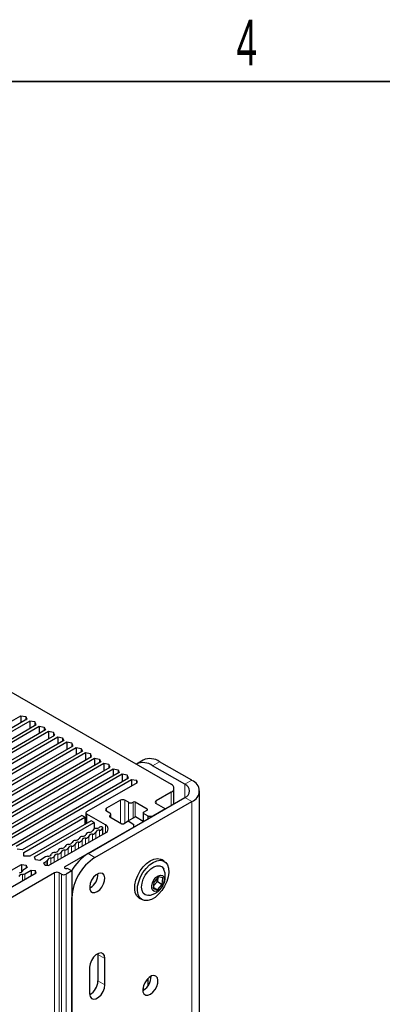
# Paper-space layout 'Blatt2' of a CAD drawing. Header units: millimetres. Extents: x 5 to 418, y 2 to 292.
# Tile 57 of 68: x 176 to 203, y 212 to 287. Entities that reach past the tile are written whole.
import ezdxf

# ---------------------------------------------------------------- set-up
doc = ezdxf.new("R2010")
doc.units = ezdxf.units.MM
doc.layers.add('SLD-0', color=7, linetype='Continuous')
doc.styles.add('SLDTEXTSTYLE1', font='TXT', dxfattribs={"width": 0.605})

psp = doc.layouts.new('Blatt2')

# ---------------------------------------------------------------- linework, layer by layer
at = {"color": 7, "linetype": 'Continuous', "lineweight": 25}
for p, q in [((133.222, 259.863), (187.315, 228.636)), ((166.954, 228.79), (175.8, 233.897)), ((176.277, 233.622), (167.431, 228.515)), ((176.507, 233.489), (167.537, 228.311)), ((168.014, 228.035), (176.984, 233.214)), ((175.8, 233.897), (176.178, 233.84)), ((175.8, 233.897), (175.8, 233.346)), ((176.178, 233.84), (176.277, 233.622)), ((176.178, 233.84), (176.178, 233.565)), ((176.886, 233.432), (176.507, 233.489)), ((176.507, 233.489), (176.507, 232.938)), ((176.984, 233.214), (176.886, 233.432)), ((176.886, 233.432), (176.886, 233.157)), ((168.368, 227.974), (177.214, 233.081)), ((177.691, 232.805), (168.845, 227.699)), ((177.921, 232.673), (168.951, 227.494)), ((177.214, 233.081), (177.593, 233.024)), ((177.214, 233.081), (177.214, 232.53)), ((177.593, 233.024), (177.691, 232.805)), ((177.593, 233.024), (177.593, 232.748)), ((178.3, 232.616), (177.921, 232.673)), ((177.921, 232.673), (177.921, 232.122)), ((178.398, 232.397), (178.3, 232.616)), ((178.3, 232.616), (178.3, 232.34)), ((169.428, 227.219), (178.398, 232.397)), ((169.782, 227.158), (178.628, 232.264)), ((179.106, 231.989), (170.259, 226.882)), ((179.335, 231.856), (170.365, 226.678)), ((178.628, 232.264), (179.007, 232.207)), ((178.628, 232.264), (178.628, 231.713)), ((179.007, 232.207), (179.106, 231.989)), ((179.007, 232.207), (179.007, 231.932)), ((179.714, 231.799), (179.335, 231.856)), ((179.335, 231.856), (179.335, 231.305)), ((179.813, 231.581), (179.714, 231.799)), ((179.714, 231.799), (179.714, 231.524)), ((170.842, 226.402), (179.813, 231.581)), ((171.196, 226.341), (180.043, 231.448)), ((180.52, 231.173), (171.674, 226.066)), ((180.75, 231.04), (171.779, 225.861)), ((180.043, 231.448), (180.421, 231.391)), ((180.043, 231.448), (180.043, 230.897)), ((180.421, 231.391), (180.52, 231.173)), ((180.421, 231.391), (180.421, 231.116)), ((181.128, 230.983), (180.75, 231.04)), ((180.75, 231.04), (180.75, 230.489)), ((181.227, 230.764), (181.128, 230.983)), ((181.128, 230.983), (181.128, 230.707)), ((172.257, 225.586), (181.227, 230.764)), ((172.611, 225.525), (181.457, 230.632)), ((181.934, 230.356), (173.088, 225.249)), ((182.164, 230.223), (173.193, 225.045)), ((181.457, 230.632), (181.835, 230.575)), ((181.457, 230.632), (181.457, 230.081)), ((181.835, 230.575), (181.934, 230.356)), ((181.835, 230.575), (181.835, 230.299)), ((182.542, 230.166), (182.164, 230.223)), ((182.164, 230.223), (182.164, 229.672)), ((185.182, 230.494), (184.651, 230.188)), ((188.906, 228.942), (186.432, 230.371)), ((173.671, 224.769), (182.641, 229.948)), ((174.025, 224.708), (182.871, 229.815)), ((183.348, 229.54), (174.502, 224.433)), ((182.641, 229.948), (182.542, 230.166)), ((182.542, 230.166), (182.542, 229.891)), ((182.871, 229.815), (183.25, 229.758)), ((182.871, 229.815), (182.871, 229.264)), ((183.25, 229.758), (183.348, 229.54)), ((183.25, 229.758), (183.25, 229.483)), ((188.376, 228.636), (185.901, 230.064)), ((183.578, 229.407), (174.608, 224.229)), ((175.085, 223.953), (184.055, 229.131)), ((175.439, 223.892), (184.285, 228.999)), ((180.863, 226.544), (184.738, 228.781)), ((183.957, 229.35), (183.578, 229.407)), ((183.578, 229.407), (183.578, 228.856)), ((184.055, 229.131), (183.957, 229.35)), ((183.957, 229.35), (183.957, 229.075)), ((184.285, 228.999), (184.664, 228.942)), ((184.285, 228.999), (184.285, 228.519)), ((184.738, 228.781), (184.664, 228.942)), ((184.664, 228.942), (184.664, 228.738)), ((187.315, 228.023), (186.166, 227.36)), ((187.535, 227.13), (187.535, 228.33)), ((189.492, 203.629), (189.492, 228.125)), ((180.951, 223.329), (188.376, 227.615)), ((181.482, 223.023), (188.906, 227.309)), ((183.426, 227.411), (182.366, 226.799)), ((184.045, 227.258), (183.78, 227.411)), ((184.416, 227.268), (184.399, 227.258)), ((185.477, 226.738), (184.558, 227.268)), ((180.79, 226.442), (180.79, 225.614)), ((182.366, 226.595), (182.631, 226.442)), ((185.165, 226.452), (185.165, 225.761)), ((185.194, 226.493), (185.477, 226.656)), ((185.565, 226.197), (185.194, 226.411)), ((186.873, 226.748), (185.919, 226.197)), ((186.166, 227.156), (186.873, 226.748)), ((180.483, 226.253), (175.916, 223.616)), ((176.022, 223.412), (180.713, 226.12)), ((181.19, 225.845), (176.499, 223.137)), ((176.853, 223.076), (181.42, 225.712)), ((180.713, 226.12), (180.483, 226.253)), ((180.713, 226.12), (180.713, 225.569)), ((182.277, 225.523), (180.863, 226.34)), ((181.42, 225.712), (181.19, 225.845)), ((181.42, 225.712), (181.42, 225.212)), ((182.631, 226.237), (182.613, 226.227)), ((182.613, 226.146), (183.532, 225.615)), ((182.704, 226.093), (182.704, 226.34)), ((183.674, 225.615), (183.957, 225.778)), ((184.575, 226.135), (183.961, 225.781)), ((184.098, 225.778), (184.469, 225.564)), ((185.165, 225.795), (184.575, 226.135)), ((185.565, 226.197), (185.919, 226.197)), ((185.565, 225.993), (185.565, 226.197)), ((177.933, 222.403), (182.277, 224.911)), ((184.469, 225.36), (179.184, 222.309)), ((182.049, 225.349), (182.018, 225.367)), ((182.086, 224.8), (182.086, 225.298)), ((184.469, 225.36), (184.469, 225.564)), ((175.916, 223.616), (175.512, 223.659)), ((176.026, 223.139), (176.022, 223.412)), ((176.499, 223.137), (176.026, 223.139)), ((176.926, 222.842), (176.853, 223.076)), ((176.947, 222.854), (176.926, 222.842)), ((177.254, 222.807), (176.947, 222.854)), ((177.701, 223.065), (177.254, 222.807)), ((177.572, 222.623), (177.752, 222.727)), ((186.786, 222.739), (186.574, 222.862)), ((172.39, 220.499), (175.854, 222.499)), ((175.854, 222.499), (176.226, 222.438)), ((175.854, 222.499), (175.854, 221.898)), ((176.287, 222.249), (176.051, 222.112)), ((176.104, 221.775), (176.606, 222.065)), ((176.226, 222.438), (176.205, 222.426)), ((176.205, 222.426), (176.287, 222.249)), ((176.205, 222.426), (176.205, 222.202)), ((176.606, 222.065), (176.912, 222.018)), ((176.606, 222.065), (176.606, 221.637)), ((176.987, 221.857), (176.912, 222.018)), ((176.912, 222.018), (176.912, 221.814)), ((177.655, 222.446), (177.572, 222.623)), ((177.655, 222.446), (177.933, 222.403)), ((179.714, 222.002), (179.272, 221.747)), ((179.36, 222.206), (179.714, 222.002)), ((179.714, 222.002), (179.714, 144.431)), ((172.39, 219.203), (176.987, 221.857)), ((178.388, 221.849), (172.39, 218.387)), ((178.918, 221.747), (178.742, 221.849)), ((185.979, 221.143), (185.934, 220.648)), ((186.269, 221.175), (185.95, 220.831)), ((186.353, 221.547), (185.979, 221.143)), ((186.269, 221.175), (186.083, 221.255)), ((186.297, 221.487), (186.269, 221.175)), ((186.269, 221.175), (186.636, 220.962)), ((186.682, 221.457), (186.353, 221.547)), ((186.636, 220.962), (186.682, 221.457)), ((181.128, 220.716), (181.077, 220.689)), ((185.934, 220.648), (186.262, 220.558)), ((185.942, 220.742), (186.262, 220.558)), ((186.262, 220.558), (186.636, 220.962)), ((179.714, 199.547), (179.714, 219.961)), ((184.874, 219.917), (185.087, 219.795)), ((181.709, 215.66), (181.712, 215.602)), ((181.712, 215.602), (181.712, 213.561)), ((182.242, 213.255), (182.242, 215.296)), ((181.075, 214.623), (181.075, 212.581)), ((185.565, 213.225), (185.565, 213.78)), ((185.194, 212.856), (185.143, 212.83)), ((185.165, 213.091), (185.165, 212.84))]:
    psp.add_line(p, q, dxfattribs=at)
at = {"color": 7, "linetype": 'Continuous', "lineweight": 18}
for p, q in [((186.432, 230.371), (185.901, 230.064)), ((188.376, 228.636), (188.906, 228.942)), ((187.315, 227.003), (187.315, 228.023)), ((188.376, 228.636), (188.376, 227.615)), ((183.426, 225.676), (183.426, 227.411)), ((183.78, 227.411), (183.78, 225.676)), ((184.045, 225.829), (184.045, 227.258)), ((184.399, 227.258), (184.399, 226.033)), ((184.416, 226.043), (184.416, 227.268)), ((184.558, 227.268), (184.558, 226.125)), ((186.166, 227.36), (186.166, 227.156)), ((188.376, 227.615), (188.906, 227.309)), ((188.906, 202.813), (188.906, 227.309)), ((182.366, 226.799), (182.366, 226.595)), ((185.194, 226.411), (185.194, 225.778)), ((185.477, 226.656), (185.477, 226.738)), ((180.863, 226.34), (180.863, 225.656)), ((182.613, 226.227), (182.613, 226.146)), ((182.631, 226.135), (182.631, 226.237)), ((181.552, 224.972), (181.552, 224.492)), ((181.818, 225.125), (181.818, 224.645)), ((182.085, 225.294), (182.085, 224.8)), ((182.277, 224.911), (182.277, 225.523)), ((180.227, 224.207), (180.227, 223.727)), ((180.492, 224.36), (180.492, 223.88)), ((180.757, 224.513), (180.757, 224.033)), ((181.022, 224.666), (181.022, 224.186)), ((181.287, 224.819), (181.287, 224.339)), ((178.901, 223.441), (178.901, 222.962)), ((179.166, 223.594), (179.166, 223.115)), ((179.431, 223.747), (179.431, 223.268)), ((179.696, 223.901), (179.696, 223.421)), ((179.961, 224.054), (179.961, 223.574)), ((177.752, 222.727), (177.752, 222.431)), ((177.84, 222.829), (177.84, 222.418)), ((178.105, 222.982), (178.105, 222.502)), ((178.37, 223.135), (178.37, 222.655)), ((178.636, 223.288), (178.636, 222.809)), ((180.951, 223.329), (181.482, 223.023)), ((179.184, 222.309), (179.184, 222.206)), ((175.927, 221.725), (175.927, 221.245)), ((176.104, 221.775), (176.104, 221.347)), ((178.388, 144.278), (178.388, 221.849)), ((178.742, 221.849), (178.742, 144.278)), ((178.918, 144.176), (178.918, 221.747)), ((179.272, 221.747), (179.272, 144.176)), ((182.242, 215.296), (181.712, 215.602)), ((182.242, 213.255), (181.712, 213.561)), ((185.194, 213.198), (185.194, 212.856))]:
    psp.add_line(p, q, dxfattribs=at)
at = {"color": 7, "linetype": 'Continuous', "lineweight": 25, "flags": 128}
for points in [[(184.874, 219.917), (184.853, 219.93), (184.686, 220.091), (184.574, 220.322), (184.525, 220.61), (184.54, 220.941), (184.619, 221.296), (184.757, 221.655), (184.948, 222.001), (185.18, 222.313), (185.442, 222.576), (185.719, 222.775), (185.997, 222.899), (186.259, 222.941), (186.493, 222.9), (186.574, 222.862)], [(187.038, 222.458), (187.119, 222.197), (187.137, 221.885), (187.09, 221.54), (186.98, 221.18), (186.814, 220.825), (186.601, 220.494), (186.352, 220.205), (186.081, 219.972), (185.802, 219.81), (185.53, 219.726), (185.28, 219.725), (185.066, 219.807), (184.898, 219.968), (184.786, 220.199), (184.737, 220.488), (184.752, 220.818), (184.831, 221.173), (184.969, 221.533), (185.16, 221.878), (185.393, 222.191), (185.654, 222.453), (185.931, 222.652), (186.209, 222.776), (186.472, 222.819), (186.705, 222.778), (186.898, 222.655), (187.038, 222.458)], [(179.184, 222.309), (179.157, 222.285), (179.147, 222.257), (179.157, 222.23), (179.184, 222.206), (179.224, 222.191), (179.272, 222.185), (179.32, 222.191), (179.36, 222.206)], [(185.61, 220.13), (185.531, 220.126), (185.334, 220.172), (185.182, 220.3), (185.086, 220.499), (185.053, 220.755), (185.085, 221.049), (185.181, 221.359), (185.332, 221.663), (185.529, 221.937), (185.755, 222.161), (185.995, 222.319), (186.231, 222.399), (186.445, 222.395), (186.621, 222.308), (186.747, 222.143), (186.747, 222.143)], [(181.659, 220.41), (181.848, 220.556), (182.017, 220.759), (182.147, 220.997), (182.224, 221.245), (182.24, 221.475), (182.193, 221.663), (182.088, 221.788), (181.936, 221.836), (181.755, 221.803), (181.563, 221.693), (181.381, 221.516), (181.229, 221.292), (181.124, 221.046), (181.077, 220.804), (181.093, 220.592), (181.17, 220.433), (181.3, 220.345), (181.469, 220.337), (181.659, 220.41)], [(186.753, 221.534), (186.793, 221.357), (186.768, 221.138), (186.68, 220.907), (186.542, 220.697), (186.373, 220.534), (186.194, 220.441), (186.031, 220.431), (185.906, 220.505), (185.834, 220.653), (185.827, 220.855), (185.884, 221.083), (185.999, 221.308), (186.155, 221.498), (186.332, 221.627), (186.506, 221.68), (186.653, 221.647), (186.753, 221.534)], [(182.242, 215.296), (182.207, 215.506), (182.105, 215.651), (181.95, 215.711), (181.76, 215.681), (181.557, 215.564), (181.367, 215.375), (181.212, 215.135), (181.11, 214.873), (181.075, 214.623)], [(185.724, 212.55), (185.914, 212.696), (186.083, 212.899), (186.213, 213.137), (186.29, 213.385), (186.306, 213.615), (186.259, 213.803), (186.154, 213.928), (186.002, 213.977), (185.82, 213.944), (185.628, 213.833), (185.447, 213.656), (185.295, 213.432), (185.19, 213.186), (185.143, 212.944), (185.159, 212.732), (185.236, 212.574), (185.366, 212.486), (185.535, 212.477), (185.724, 212.55)], [(181.075, 212.581), (181.11, 212.371), (181.212, 212.227), (181.367, 212.166), (181.557, 212.196), (181.76, 212.313), (181.95, 212.503), (182.105, 212.743), (182.207, 213.004), (182.242, 213.255)]]:
    psp.add_lwpolyline(points, dxfattribs=at)
at = {"color": 7, "linetype": 'Continuous', "lineweight": 25}
for centre, radius, start, end in [((185.169, 229.042), 1.257, 54.38242, 114.30712), ((185.699, 229.348), 1.257, 54.38242, 114.30712), ((188.597, 228.125), 0.873, 290.78342, 69.21658), ((187.199, 228.33), 0.327, 290.78342, 69.21658), ((188.182, 228.125), 0.546, 290.78342, 69.21658), ((183.603, 227.07), 0.384, 62.60967, 117.39033), ((184.222, 227.599), 0.384, 242.60967, 297.39033), ((184.487, 227.132), 0.154, 62.60967, 117.39033), ((186.205, 227.258), 0.109, 110.78342, 249.21658), ((180.902, 226.442), 0.109, 110.78342, 249.21658), ((182.404, 226.697), 0.109, 110.78342, 249.21658), ((182.592, 226.34), 0.109, 290.78342, 69.21658), ((185.21, 226.452), 0.0437, 110.78342, 249.21658), ((185.461, 226.697), 0.0437, 290.78342, 69.21658), ((182.629, 226.186), 0.0437, 110.78342, 249.21658), ((184.027, 225.642), 0.154, 62.60967, 117.39033), ((181.045, 224.673), 0.28, 86.86837, 153.12625), ((181.075, 225.233), 0.28, 266.86837, 333.12625), ((181.303, 225.099), 0.28, 266.86837, 333.12625), ((181.575, 224.979), 0.28, 86.86837, 153.12625), ((181.802, 224.845), 0.28, 86.86837, 153.12625), ((181.579, 225.621), 0.363, 271.7761, 311.61864), ((181.84, 225.387), 0.262, 265.13681, 339.34911), ((181.931, 225.209), 0.18, 61.21816, 128.14939), ((182.025, 225.293), 0.0609, 0.97794, 66.36591), ((182.161, 225.217), 0.327, 290.78342, 69.21658), ((183.603, 225.751), 0.154, 242.60967, 297.39033), ((179.484, 224.314), 0.28, 266.86837, 333.12625), ((179.984, 224.061), 0.28, 86.86837, 153.12625), ((180.211, 223.927), 0.28, 86.86837, 153.12625), ((180.015, 224.62), 0.28, 266.86837, 333.12625), ((180.242, 224.486), 0.28, 266.86837, 333.12625), ((180.515, 224.367), 0.28, 86.86837, 153.12625), ((180.742, 224.233), 0.28, 86.86837, 153.12625), ((180.545, 224.927), 0.28, 266.86837, 333.12625), ((180.772, 224.793), 0.28, 266.86837, 333.12625), ((181.272, 224.539), 0.28, 86.86837, 153.12625), ((178.393, 223.143), 0.28, 86.86837, 153.12625), ((178.424, 223.702), 0.28, 266.86837, 333.12625), ((178.651, 223.568), 0.28, 266.86837, 333.12625), ((178.924, 223.449), 0.28, 86.86837, 153.12625), ((179.151, 223.315), 0.28, 86.86837, 153.12625), ((178.954, 224.008), 0.28, 266.86837, 333.12625), ((179.181, 223.874), 0.28, 266.86837, 333.12625), ((179.454, 223.755), 0.28, 86.86837, 153.12625), ((179.681, 223.621), 0.28, 86.86837, 153.12625), ((179.712, 224.18), 0.28, 266.86837, 333.12625), ((177.905, 222.689), 0.428, 93.62602, 118.48686), ((177.675, 222.882), 0.173, 296.26728, 342.10348), ((178.09, 222.702), 0.28, 86.86837, 153.12625), ((177.893, 223.396), 0.28, 266.86837, 333.12625), ((178.121, 223.262), 0.28, 266.86837, 333.12625), ((178.62, 223.009), 0.28, 86.86837, 153.12625), ((182.893, 220.238), 3.65, 122.12721, 151.12204), ((183.552, 219.786), 3.842, 122.60548, 177.39452), ((175.713, 222.137), 0.28, 266.86837, 333.12625), ((176.127, 221.957), 0.173, 116.26728, 162.10348), ((178.565, 221.508), 0.384, 62.60967, 117.39033), ((175.912, 221.445), 0.28, 86.86837, 153.12625), ((175.9, 222.151), 0.428, 273.62602, 298.48686), ((179.095, 222.088), 0.384, 242.60967, 297.39033), ((180.506, 221.747), 1.204, 301.12536, 1.76612), ((184.572, 213.887), 1.204, 301.12536, 1.76612), ((180.484, 213.599), 1.228, 298.88584, 358.22805)]:
    psp.add_arc(centre, radius, start, end, dxfattribs=at)
psp.add_open_spline([(185.612, 220.135), (185.631, 220.136), (185.74, 220.14), (185.933, 220.203), (186.179, 220.321), (186.401, 220.492), (186.598, 220.716), (186.754, 220.988), (186.85, 221.29), (186.879, 221.597), (186.846, 221.896), (186.771, 222.079), (186.735, 222.169)], degree=3, knots=[0, 0, 0, 0, 0.020362, 0.121755, 0.221863, 0.323824, 0.43186, 0.551052, 0.668913, 0.781902, 0.892162, 1, 1, 1, 1], dxfattribs=at)
at = {"layer": 'SLD-0', "lineweight": 35}
psp.add_line((408, 282.5), (26, 282.5), dxfattribs=at)

# ---------------------------------------------------------------- texts
at = {"layer": 'SLD-0', "insert": (193.103, 287.243), "char_height": 3.5, "attachment_point": 2, "style": 'SLDTEXTSTYLE1'}
psp.add_mtext('4', dxfattribs=at)

doc.saveas('drawing.dxf')
